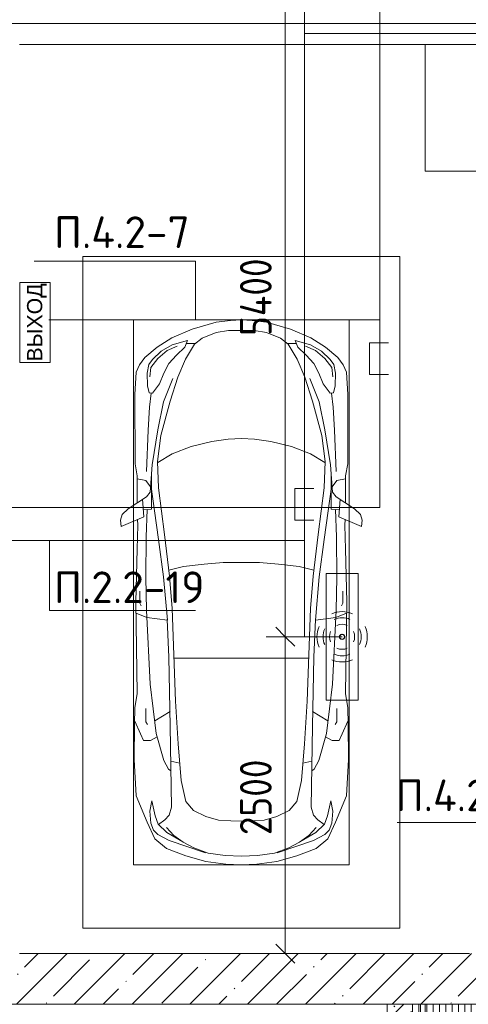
# Model space of a CAD drawing. Header units: millimetres. Extents: x -32229 to 288056, y -13689 to 125138.
# Tile 16 of 193: x 5436 to 8977, y 35975 to 43745. Entities that reach past the tile are written whole.
import ezdxf

# ---------------------------------------------------------------- set-up
doc = ezdxf.new("R2010")
doc.units = ezdxf.units.MM
for name, color, linetype, lineweight in [('A-ANNO-DIMS', 7, 'Continuous', 9), ('A-ANNO-DIMS-200', 7, 'Continuous', 9), ('A-ANNO-NOTE', 7, 'Continuous', 18), ('A-DETL-GENF', 7, 'Continuous', 18), ('A-DETL-THIN', 7, 'Continuous', 9), ('A-DOOR', 7, 'Continuous', 18), ('A-DOOR-FRAM', 7, 'Continuous', 9), ('A-FLOR', 7, 'Continuous', 18), ('A-WALL', 7, 'Continuous', 18), ('A-WALL-PATT', 7, 'Continuous', 40), ('C-PRKG', 7, 'Continuous', 18), ('G-ANNO-TEXT', 7, 'Continuous', 9), ('I-WALL', 7, 'Continuous', 18), ('M-EQPM', 7, 'Continuous', 18), ('S-COLS', 7, 'Continuous', 18)]:
    doc.layers.add(name, color=color, linetype=linetype, lineweight=lineweight)
doc.layers.add('A-DETL', color=7, linetype='Continuous', lineweight=9, true_color=0x00a600)
doc.styles.add('Arial', font='arial.ttf', dxfattribs={"height": 120})
doc.styles.add('GOST Common_3', font='GOST_Common.ttf', dxfattribs={"width": 0.9, "height": 250})
doc.styles.add('ISOCPEUR', font='isocpeur.ttf', dxfattribs={"height": 250})
doc.dimstyles.new('ГОСТ_2_5_мм2', dxfattribs={"dimscale": 304.8, "dimtxt": 251.428749, "dimasz": 0.492126, "dimexe": 0.492126, "dimexo": 0.656168, "dimgap": 0.098425, "dimtad": 1, "dimdec": 0, "dimdsep": 46, "dimtxsty": 'GOST Common_3', "dimblk1": 'OBLIQUE', "dimblk2": 'OBLIQUE', "dimsah": 1, "dimcen": 0.09, "dimazin": 2, "dimtfac": 1, "dimtdec": 4, "dimtix": 1, "dimtmove": 0, "dimatfit": 3, "dimfxl": 1, "dimtvp": 1, "dimtolj": 1, "dimtzin": 0, "dimarcsym": 2})

# ---------------------------------------------------------------- blocks, each defined once
blk = doc.blocks.new('АР_Дверь однопольная - 1000х2100h_850__Кладовая-4711757--02 ЭО')
at = {"layer": 'A-DOOR', "color": 253, "lineweight": 13, "true_color": 0xaaaaaa}
for p, q in [((311.1, 475), (-425, 50)), ((331.1, 440.4), (311.1, 475)), ((-405, 15.4), (331.1, 440.4)), ((-425, 50), (-405, 15.4))]:
    blk.add_line(p, q, dxfattribs=at)
at = {"layer": 'A-DOOR', "color": 253, "lineweight": 5, "true_color": 0xaaaaaa}
for p, q in [((138.9, 433.3), (227.7, 484.6)), ((285.5, 469.4), (242.2, 444.4)), ((274.6, 463.2), (268.6, 473.6)), ((289.5, 462.5), (285.5, 469.4)), ((151.4, 411.7), (138.9, 433.3)), ((151.4, 411.7), (240.2, 462.9)), ((242.2, 444.4), (246.2, 437.5)), ((253, 450.7), (247, 461.1)), ((270.2, 395.9), (266.2, 402.9)), ((313.5, 420.9), (270.2, 395.9)), ((281, 402.2), (287, 391.8)), ((302.6, 414.7), (308.7, 404.3)), ((309.5, 427.9), (313.5, 420.9)), ((196.4, 333.7), (285.2, 385)), ((196.4, 333.7), (208.9, 312.1)), ((208.9, 312.1), (297.7, 363.3))]:
    blk.add_line(p, q, dxfattribs=at)
for centre, radius, start, end in [((242.7, 458.6), 30, 30, 120), ((-425, 50), 850, 360, 30), ((242.7, 458.6), 4.99, 30, 120), ((282.7, 389.3), 4.99, 300, 30), ((282.7, 389.3), 30, 300, 30)]:
    blk.add_arc(centre, radius, start, end, dxfattribs=at)
at = {"layer": 'A-DOOR-FRAM', "color": 253, "lineweight": 13, "true_color": 0xaaaaaa}
for p, q in [((-485, 50), (-500, 50)), ((-425, 50), (-485, 50)), ((-485, 50), (-485, -30)), ((-425, 10), (-425, 50)), ((-415, 10), (-425, 10)), ((-415, -30), (-415, 10)), ((425, 10), (415, 10)), ((415, 10), (415, -30)), ((485, 50), (425, 50)), ((425, 50), (425, 10)), ((485, -30), (485, 50)), ((485, 50), (500, 50)), ((-485, -30), (-500, -30)), ((-485, -30), (-415, -30)), ((415, -30), (485, -30)), ((485, -30), (500, -30))]:
    blk.add_line(p, q, dxfattribs=at)
blk = doc.blocks.new('АР_Машиноместо - 5300x2500_С-V40--02 ЭО')
at = {"layer": 'A-DETL-GENF', "color": 253, "lineweight": 13, "true_color": 0xaaaaaa}
for p, q in [((970.2, 4771.8), (812.7, 4729.4)), ((1126.4, 4794.1), (970.2, 4771.8)), ((1250, 4800), (1126.4, 4794.1)), ((1250, 4800), (1373.6, 4794.1)), ((1373.6, 4794.1), (1529.8, 4771.8)), ((1529.8, 4771.8), (1687.3, 4729.4)), ((659.1, 4669.9), (565.9, 4595.1)), ((812.7, 4729.4), (659.1, 4669.9)), ((680.7, 4606.5), (967, 4703.6)), ((873.9, 4665.1), (791.3, 4619.7)), ((988.2, 4706.7), (873.9, 4665.1)), ((1122.2, 4726.4), (988.2, 4706.7)), ((1250, 4731.7), (1122.2, 4726.4)), ((1250, 4731.7), (1377.8, 4726.4)), ((1377.8, 4726.4), (1511.8, 4706.7)), ((1511.8, 4706.7), (1626.1, 4665.1)), ((1819.3, 4606.5), (1533, 4703.6)), ((1626.1, 4665.1), (1708.7, 4619.7)), ((1687.3, 4729.4), (1840.9, 4669.9)), ((1840.9, 4669.9), (1934.1, 4595.1)), ((565.9, 4595.1), (507.1, 4462.6)), ((590.7, 4560.1), (680.7, 4606.5)), ((788.5, 4617.7), (661.8, 4543.1)), ((791.3, 4619.7), (717.1, 4568.9)), ((1708.7, 4619.7), (1782.9, 4568.9)), ((1711.5, 4617.7), (1838.2, 4543.1)), ((1909.3, 4560.1), (1819.3, 4606.5)), ((1934.1, 4595.1), (1992.9, 4462.6)), ((536.4, 4471.4), (557.5, 4525.7)), ((557.5, 4525.7), (590.7, 4560.1)), ((661.8, 4543.1), (594.6, 4479.3)), ((717.1, 4568.9), (659.6, 4505.3)), ((1782.9, 4568.9), (1840.4, 4505.3)), ((1838.2, 4543.1), (1905.4, 4479.3)), ((1942.5, 4525.7), (1909.3, 4560.1)), ((1963.6, 4471.4), (1942.5, 4525.7)), ((507.1, 4462.6), (419.6, 4254.2)), ((528.4, 4374.7), (536.4, 4471.4)), ((594.6, 4479.3), (569.5, 4413.1)), ((645, 4445.5), (597.3, 4481.4)), ((679.6, 4406.3), (645, 4445.5)), ((970.5, 4419.3), (1069.6, 4447.3)), ((1069.6, 4447.3), (1167.1, 4453.2)), ((1167.1, 4453.2), (1250, 4453.9)), ((1332.9, 4453.2), (1250, 4453.9)), ((1430.4, 4447.3), (1332.9, 4453.2)), ((1529.5, 4419.3), (1430.4, 4447.3)), ((1820.4, 4406.3), (1855, 4445.5)), ((1855, 4445.5), (1902.7, 4481.4)), ((1905.4, 4479.3), (1930.5, 4413.1)), ((1971.6, 4374.7), (1963.6, 4471.4)), ((1992.9, 4462.6), (2080.4, 4254.2)), ((543.7, 4295.1), (528.4, 4374.7)), ((569.5, 4413.1), (543.7, 4295.1)), ((699.7, 4345.5), (679.6, 4406.3)), ((812.5, 4298.9), (872.7, 4370.2)), ((872.7, 4370.2), (970.5, 4419.3)), ((1627.3, 4370.2), (1529.5, 4419.3)), ((1687.5, 4298.9), (1627.3, 4370.2)), ((1800.3, 4345.5), (1820.4, 4406.3)), ((1930.5, 4413.1), (1956.3, 4295.1)), ((1956.3, 4295.1), (1971.6, 4374.7)), ((689.3, 3705.5), (699.7, 4345.5)), ((774.4, 4132.9), (812.5, 4298.9)), ((1725.6, 4132.9), (1687.5, 4298.9)), ((1810.7, 3705.5), (1800.3, 4345.5)), ((419.6, 4254.2), (403.4, 3968)), ((2080.4, 4254.2), (2096.6, 3968)), ((752.2, 3845.6), (774.4, 4132.9)), ((1747.8, 3845.6), (1725.6, 4132.9)), ((638.7, 3975.4), (675.2, 4045.5)), ((675.2, 4045.5), (694.6, 4057.6)), ((1824.8, 4045.5), (1805.4, 4057.6)), ((1861.3, 3975.4), (1824.8, 4045.5)), ((403.4, 3968), (405.6, 3688.5)), ((578.7, 3762.9), (638.7, 3975.4)), ((1921.3, 3762.9), (1861.3, 3975.4)), ((2096.6, 3968), (2094.4, 3688.5)), ((453.1, 3766.3), (478.4, 3819.3)), ((478.4, 3819.3), (532.5, 3818.1)), ((532.5, 3818.1), (585.5, 3790.5)), ((731.2, 3507.6), (752.2, 3845.6)), ((1768.8, 3507.6), (1747.8, 3845.6)), ((1967.5, 3818.1), (1914.5, 3790.5)), ((2021.6, 3819.3), (1967.5, 3818.1)), ((2046.9, 3766.3), (2021.6, 3819.3)), ((408.2, 3667), (453.1, 3766.3)), ((530.9, 3374.8), (578.7, 3762.9)), ((1969.1, 3374.8), (1921.3, 3762.9)), ((2091.8, 3667), (2046.9, 3766.3)), ((405.6, 3688.5), (409.5, 3560)), ((495.5, 3566.1), (496.8, 3671.6)), ((496.8, 3671.6), (510.1, 3691.5)), ((687.1, 3588.8), (566.5, 3663.9)), ((678.7, 3159.5), (689.3, 3705.5)), ((1821.3, 3159.5), (1810.7, 3705.5)), ((1812.9, 3588.8), (1933.5, 3663.9)), ((2003.2, 3671.6), (1989.9, 3691.5)), ((2004.5, 3566.1), (2003.2, 3671.6)), ((2094.4, 3688.5), (2090.5, 3560)), ((409.5, 3560), (426.5, 3446.8)), ((704.9, 2775.5), (731.2, 3507.6)), ((1795.1, 2775.5), (1768.8, 3507.6)), ((2090.5, 3560), (2073.5, 3446.8)), ((426.5, 3446.8), (417.5, 2723)), ((2073.5, 3446.8), (2082.5, 2723)), ((501.4, 2789.7), (530.9, 3374.8)), ((1998.6, 2789.7), (1969.1, 3374.8)), ((665.6, 2864.6), (678.7, 3159.5)), ((1834.4, 2864.6), (1821.3, 3159.5)), ((505.1, 2846.9), (420.9, 2813.3)), ((665.8, 2867.4), (505.1, 2846.9)), ((636.6, 2526.5), (665.8, 2867.4)), ((1834.2, 2867.4), (1994.9, 2846.9)), ((1863.4, 2526.5), (1834.2, 2867.4)), ((1994.9, 2846.9), (2079.1, 2813.3)), ((417.5, 2723), (428.2, 2308.5)), ((447.8, 2733.7), (459.7, 2756.2)), ((447.8, 2638.7), (447.8, 2733.7)), ((495.7, 2532.3), (501.4, 2789.7)), ((684.2, 2522.3), (704.9, 2775.5)), ((1815.8, 2522.3), (1795.1, 2775.5)), ((2004.3, 2532.3), (1998.6, 2789.7)), ((2052.2, 2733.7), (2040.3, 2756.2)), ((2052.2, 2638.7), (2052.2, 2733.7)), ((2082.5, 2723), (2071.8, 2308.5)), ((500, 2210.1), (495.7, 2532.3)), ((636.6, 2526.5), (597, 2231)), ((644.6, 2191.8), (684.2, 2522.3)), ((1855.4, 2191.8), (1815.8, 2522.3)), ((1863.4, 2526.5), (1903, 2231)), ((2000, 2210.1), (2004.3, 2532.3)), ((428.2, 2308.5), (432.3, 2119.9)), ((2071.8, 2308.5), (2067.7, 2119.9)), ((505.9, 1996), (500, 2210.1)), ((597, 2231), (535, 1798.3)), ((595.8, 1824.8), (644.6, 2191.8)), ((1904.2, 1824.8), (1855.4, 2191.8)), ((1903, 2231), (1965, 1798.3)), ((1994.1, 1996), (2000, 2210.1)), ((296.8, 2079.9), (301.4, 2130.5)), ((301.4, 2130.5), (479.9, 2052.9)), ((432.3, 2119.9), (430.7, 2073.9)), ((2198.6, 2130.5), (2020.1, 2052.9)), ((2067.7, 2119.9), (2069.3, 2073.9)), ((2203.2, 2079.9), (2198.6, 2130.5)), ((309.5, 2036.1), (296.8, 2079.9)), ((357.8, 1990.1), (309.5, 2036.1)), ((479.9, 2052.9), (471, 1914.3)), ((2020.1, 2052.9), (2029, 1914.3)), ((2142.2, 1990.1), (2190.5, 2036.1)), ((2190.5, 2036.1), (2203.2, 2079.9)), ((500.6, 1894.5), (357.8, 1990.1)), ((426.5, 1730.9), (427.5, 1943)), ((540.9, 1993.7), (476.3, 1997.9)), ((540.9, 1993.7), (539.8, 1733.1)), ((1959.1, 1993.7), (2023.7, 1997.9)), ((1959.1, 1993.7), (1960.2, 1733.1)), ((1999.4, 1894.5), (2142.2, 1990.1)), ((2073.5, 1730.9), (2072.5, 1943)), ((530.6, 1857.6), (500.6, 1894.5)), ((1969.4, 1857.6), (1999.4, 1894.5)), ((533.6, 1816.8), (495, 1765.3)), ((546.5, 1642.6), (530.6, 1857.6)), ((589.4, 1615.5), (595.8, 1824.8)), ((1910.6, 1615.5), (1904.2, 1824.8)), ((1953.5, 1642.6), (1969.4, 1857.6)), ((1966.4, 1816.8), (2005, 1765.3)), ((410.6, 1634.2), (426.5, 1730.9)), ((495, 1765.3), (426.6, 1753.4)), ((2005, 1765.3), (2073.4, 1753.4)), ((2089.4, 1634.2), (2073.5, 1730.9)), ((409.5, 1087), (410.6, 1634.2)), ((2090.5, 1087), (2089.4, 1634.2)), ((615.4, 1410.3), (589.4, 1615.5)), ((590.4, 1624.3), (703.6, 1557.1)), ((703.6, 1557.1), (852.8, 1499)), ((1796.4, 1557.1), (1647.2, 1499)), ((1909.6, 1624.3), (1796.4, 1557.1)), ((1884.6, 1410.3), (1910.6, 1615.5)), ((852.8, 1499), (1016.6, 1459.9)), ((1647.2, 1499), (1483.4, 1459.9)), ((687.4, 1141), (615.4, 1410.3)), ((1016.6, 1459.9), (1146.9, 1439.4)), ((1146.9, 1439.4), (1250, 1434.1)), ((1353.1, 1439.4), (1250, 1434.1)), ((1483.4, 1459.9), (1353.1, 1439.4)), ((1812.6, 1141), (1884.6, 1410.3)), ((749.2, 950.3), (687.4, 1141)), ((1750.8, 950.3), (1812.6, 1141)), ((420.9, 910.7), (409.5, 1087)), ((505.7, 920), (510.2, 1018.7)), ((510.2, 1018.7), (521.5, 1074.5)), ((521.5, 1074.5), (548.5, 1076.2)), ((548.5, 1076.2), (603.4, 1004.8)), ((1951.5, 1076.2), (1896.6, 1004.8)), ((1978.5, 1074.5), (1951.5, 1076.2)), ((1989.8, 1018.7), (1978.5, 1074.5)), ((1994.3, 920), (1989.8, 1018.7)), ((2079.1, 910.7), (2090.5, 1087)), ((603.4, 1004.8), (639.1, 920)), ((809.1, 809.4), (749.2, 950.3)), ((1690.9, 809.4), (1750.8, 950.3)), ((1896.6, 1004.8), (1860.9, 920)), ((445.9, 853.1), (420.9, 910.7)), ((519.1, 851.5), (505.7, 920)), ((639.1, 920), (677.4, 843.7)), ((1860.9, 920), (1822.6, 843.7)), ((1980.9, 851.5), (1994.3, 920)), ((2054.1, 853.1), (2079.1, 910.7)), ((489, 795.6), (445.9, 853.1)), ((584.4, 714.6), (489, 795.6)), ((550, 812.3), (519.1, 851.5)), ((616.5, 746.4), (550, 812.3)), ((677.4, 843.7), (737.5, 778.3)), ((737.5, 778.3), (804.5, 715.7)), ((881.5, 691.6), (809.1, 809.4)), ((1618.5, 691.6), (1690.9, 809.4)), ((1762.5, 778.3), (1695.5, 715.7)), ((1822.6, 843.7), (1762.5, 778.3)), ((1883.5, 746.4), (1950, 812.3)), ((1915.6, 714.6), (2011, 795.6)), ((1950, 812.3), (1980.9, 851.5)), ((2011, 795.6), (2054.1, 853.1)), ((701.8, 640.4), (584.4, 714.6)), ((703.5, 696.4), (616.5, 746.4)), ((804.5, 715.7), (824.6, 660.9)), ((1695.5, 715.7), (1675.4, 660.9)), ((1796.5, 696.4), (1883.5, 746.4)), ((1798.2, 640.4), (1915.6, 714.6)), ((861.8, 571.6), (701.8, 640.4)), ((824.6, 660.9), (703.5, 696.4)), ((888.4, 685.9), (815.2, 686.6)), ((941.4, 642.2), (881.5, 691.6)), ((1050.7, 599.4), (941.4, 642.2)), ((1449.3, 599.4), (1558.6, 642.2)), ((1558.6, 642.2), (1618.5, 691.6)), ((1611.6, 685.9), (1684.8, 686.6)), ((1638.2, 571.6), (1798.2, 640.4)), ((1675.4, 660.9), (1796.5, 696.4)), ((1052.6, 517.5), (861.8, 571.6)), ((1148.8, 583), (1050.7, 599.4)), ((1250, 581.6), (1148.8, 583)), ((1250, 581.6), (1351.2, 583)), ((1351.2, 583), (1449.3, 599.4)), ((1447.4, 517.5), (1638.2, 571.6)), ((1165.1, 503.1), (1052.6, 517.5)), ((1250, 500), (1165.1, 503.1)), ((1250, 500), (1334.9, 503.1)), ((1334.9, 503.1), (1447.4, 517.5))]:
    blk.add_line(p, q, dxfattribs=at)
at = {"layer": 'A-DETL-GENF', "color": 254, "lineweight": 13, "true_color": 0xd4d4d4}
for p, q in [((694.6, 3980.4), (765.1, 3996.8)), ((1805.4, 3980.4), (1734.9, 3996.8)), ((715.1, 3168.3), (1250, 3167.3)), ((1784.9, 3168.3), (1250, 3167.3)), ((677.9, 2473), (794.6, 2446)), ((794.6, 2446), (955.7, 2426.8)), ((955.7, 2426.8), (1105.5, 2413.7)), ((1105.5, 2413.7), (1250, 2412.9)), ((1394.5, 2413.7), (1250, 2412.9)), ((1544.3, 2426.8), (1394.5, 2413.7)), ((1705.4, 2446), (1544.3, 2426.8)), ((1822.1, 2473), (1705.4, 2446)), ((513.9, 1368.9), (502.3, 1696.3)), ((590.3, 1367.8), (546.5, 1642.6)), ((1909.7, 1367.8), (1953.5, 1642.6)), ((1986.1, 1368.9), (1997.7, 1696.3)), ((524.9, 1188.6), (513.9, 1368.9)), ((636.7, 1146), (590.3, 1367.8)), ((1863.3, 1146), (1909.7, 1367.8)), ((1975.1, 1188.6), (1986.1, 1368.9)), ((537.4, 1076.1), (524.9, 1188.6)), ((1962.6, 1076.1), (1975.1, 1188.6)), ((710.2, 962.8), (636.7, 1146)), ((1789.8, 962.8), (1863.3, 1146)), ((534.5, 874.4), (528.1, 949.5)), ((1965.5, 874.4), (1971.9, 949.5)), ((591.7, 805), (534.5, 874.4)), ((1908.3, 805), (1965.5, 874.4)), ((664.7, 739.9), (591.7, 805)), ((1835.3, 739.9), (1908.3, 805)), ((742.6, 707.8), (664.7, 739.9)), ((1757.4, 707.8), (1835.3, 739.9))]:
    blk.add_line(p, q, dxfattribs=at)
at = {"layer": 'C-PRKG', "color": 253, "lineweight": 13, "true_color": 0xaaaaaa}
for p, q in [((2500, 5300), (0, 5300)), ((0, 0), (0, 5300)), ((2500, 0), (2500, 5300)), ((400, 4800), (2100, 4800)), ((400, 500), (400, 4800)), ((2100, 500), (2100, 4800)), ((400, 500), (2100, 500)), ((2500, 0), (0, 0))]:
    blk.add_line(p, q, dxfattribs=at)
blk = doc.blocks.new('АР_Приямок - ПР-2_1050х1100-2630290--02 ЭО')
at = {"layer": 'M-EQPM', "lineweight": 5, "true_color": 0xaaaaaa}
h = blk.add_hatch(dxfattribs=at)
h.set_pattern_fill('FP_31', color=253, style=0, pattern_type=2)
h.set_pattern_definition([(90, (0, 0), (-50, 3e-15), [])])
h.paths.add_polyline_path([(1100, -525), (1100, 525), (875, 525), (875, 375), (725, 375), (725, 525), (0, 525), (0, -525), (910, -525)])
at = {"layer": 'M-EQPM', "color": 253, "lineweight": 13, "true_color": 0xaaaaaa}
for p, q in [((0, -525), (0, 525)), ((1100, 525), (1100, -525)), ((1100, -525), (0, -525))]:
    blk.add_line(p, q, dxfattribs=at)
blk = doc.blocks.new('Наметкина 10_РД_АР_П_rvt-1--02 ЭО')
at = {"layer": 'A-WALL-PATT', "lineweight": 5, "true_color": 0xaaaaaa}
h = blk.add_hatch(dxfattribs=at)
h.set_pattern_fill('FP_3', color=253, style=0, pattern_type=2)
h.set_pattern_definition([(45, (0, 0), (-228.0985, 228.0985), []), (45, (228.1, 0), (-228.0985, 228.0985), [403.225, -80.645, 6.706, -73.939])])
h.paths.add_polyline_path([(7452.7, 35975), (9685.3, 35975), (9685.3, 36375), (4105.3, 36375), (4105.3, 35975), (4853, 35975)])
h.paths.add_polyline_path([(3105.3, 35975), (3105.3, 36375), (2705.3, 36375), (2705.3, 35975)])
h.paths.add_polyline_path([(-339.7, 35975), (1705.3, 35975), (1705.3, 36375), (-339.7, 36375)])
h = blk.add_hatch(dxfattribs=at)
h.set_pattern_fill('FP_1', color=253, style=0, pattern_type=2)
h.set_pattern_definition([(135, (300.56, 377.28), (-565.6854, 6e-14), [10, -790]), (135, (349.8, 474.73), (-565.6854, 6e-14), [10, -790]), (135, (423.93, 473.06), (-565.6854, 6e-14), [10, -790]), (135, (229.92, 447.9), (-565.6854, 6e-14), [10, -790]), (135, (155.08, 447.9), (-565.6854, 6e-14), [10, -790]), (135, (114.9, 369.03), (-565.6854, 6e-14), [10, -790]), (135, (132.43, 285.8), (-565.6854, 6e-14), [10, -790]), (135, (214.66, 322), (-565.6854, 6e-14), [10, -790]), (135, (198.16, 261.88), (-565.6854, 6e-14), [10, -790]), (135, (45.2, 272.9), (-565.6854, 6e-14), [10, -790]), (135, (42.32, 336.16), (-565.6854, 6e-14), [10, -790]), (135, (92.26, 192.24), (-565.6854, 6e-14), [10, -790]), (135, (7.07, 149.2), (-565.6854, 6e-14), [10, -790]), (135, (80.6, 95.1), (-565.6854, 6e-14), [10, -790]), (135, (79.53, 36.94), (-565.6854, 6e-14), [10, -790]), (135, (153.87, 74.56), (-565.6854, 6e-14), [10, -790]), (135, (228.35, 124.8), (-565.6854, 6e-14), [10, -790]), (135, (279.75, 180.4), (-565.6854, 6e-14), [10, -790]), (135, (282.9, 31.63), (-565.6854, 6e-14), [10, -790]), (135, (377.38, 53.45), (-565.6854, 6e-14), [10, -790]), (135, (352.28, 102.7), (-565.6854, 6e-14), [10, -790]), (135, (354.05, 0), (-565.6854, 6e-14), [10, -790]), (135, (553.23, 16.45), (-565.6854, 6e-14), [10, -790]), (135, (542.38, 63.45), (-565.6854, 6e-14), [10, -790]), (135, (536.58, 239.3), (-565.6854, 6e-14), [10, -790]), (135, (475.85, 203.9), (-565.6854, 6e-14), [10, -790]), (135, (475.85, 316.54), (-565.6854, 6e-14), [10, -790]), (135, (520.8, 408.7), (-565.6854, 6e-14), [10, -790]), (135, (551.1, 470.8), (-565.6854, 6e-14), [10, -790]), (135, (235.25, 537.93), (-565.6854, 6e-14), [10, -790]), (135, (407.25, 547.65), (-565.6854, 6e-14), [10, -790]), (135, (94.5, 558.6), (-565.6854, 6e-14), [10, -790]), (135, (46.4, 532.3), (-565.6854, 6e-14), [10, -790]), (135, (85.56, 465.04), (-565.6854, 6e-14), [10, -790]), (135, (355.53, 181.14), (-565.6854, 6e-14), [10, -790]), (135, (362.23, 243.6), (-565.6854, 6e-14), [10, -790]), (135, (413.45, 344.1), (-565.6854, 6e-14), [10, -790]), (135, (286.3, 273.25), (-565.6854, 6e-14), [10, -790]), (135, (423.02, 263.72), (-565.6854, 6e-14), [10, -790]), (135, (162.94, 190.2), (-565.6854, 6e-14), [10, -790]), (135, (470.25, 120.93), (-565.6854, 6e-14), [10, -790]), (135, (484.48, 9.78), (-565.6854, 6e-14), [10, -790]), (45, (0, 212.13), (-565.6854, 0), []), (45, (212.13, 0), (-565.6854, 0), []), (45, (353.55, 0), (-565.6854, 0), []), (45, (0, 353.55), (-565.6854, 0), [])])
h.paths.add_polyline_path([(8535.3, 33865), (8535.3, 35975), (8335.3, 35975), (8335.3, 33865)])
at = {"layer": 'A-FLOR', "color": 253, "lineweight": 13, "true_color": 0xaaaaaa}
for p, q in [((8635.3, 43550), (5435.3, 43550)), ((8635.3, 43550), (5435.3, 43550)), ((8635.3, 35975), (8635.3, 34975))]:
    blk.add_line(p, q, dxfattribs=at)
at = {"layer": 'A-WALL', "color": 253, "lineweight": 13, "true_color": 0xaaaaaa}
for p, q in [((8985.3, 36375), (5435.3, 36375)), ((4105.3, 35975), (9685.3, 35975))]:
    blk.add_line(p, q, dxfattribs=at)
at = {"layer": 'I-WALL', "color": 253, "lineweight": 13, "true_color": 0xaaaaaa}
for p, q in [((8335.3, 35975), (8335.3, 34065)), ((8535.3, 35975), (8335.3, 35975)), ((8535.3, 34875), (8535.3, 35975))]:
    blk.add_line(p, q, dxfattribs=at)
at = {"layer": 'S-COLS', "color": 253, "lineweight": 15, "true_color": 0xaaaaaa}
for p, q in [((9035.3, 43550), (8635.3, 43550)), ((8635.3, 43550), (8635.3, 42550)), ((8635.3, 42550), (9035.3, 42550))]:
    blk.add_line(p, q, dxfattribs=at)
at = {"layer": 'A-DOOR', "color": 253, "lineweight": 13, "true_color": 0xaaaaaa, "rotation": 270}
blk.add_blockref('АР_Дверь однопольная - 1000х2100h_850__Кладовая-4711757--02 ЭО', (5085.3, 35475), dxfattribs=at)
at = {"layer": 'C-PRKG', "color": 253, "lineweight": 13, "true_color": 0xaaaaaa, "rotation": 180}
blk.add_blockref('АР_Машиноместо - 5300x2500_С-V40--02 ЭО', (8435.3, 41875), dxfattribs=at)
at = {"layer": 'M-EQPM', "color": 253, "lineweight": 13, "true_color": 0xaaaaaa}
blk.add_blockref('АР_Приямок - ПР-2_1050х1100-2630290--02 ЭО', (8585.3, 35450), dxfattribs=at)
blk = doc.blocks.new('DIMBLOCK118--02 ЭО')
at = {"layer": 'A-ANNO-DIMS-200'}
for p, q in [((7531.4, 44275.1), (7456.4, 44350.1)), ((7735.3, 44275.1), (7381.4, 44275.1)), ((7531.4, 44275.1), (7531.4, 38875.1)), ((7531.4, 44275.1), (7606.4, 44200.1)), ((7531.4, 44275.1), (7735.3, 44275.1)), ((7531.4, 38875.1), (7456.4, 38950.1)), ((7980.5, 38875.1), (7381.4, 38875.1)), ((7531.4, 38875.1), (7606.4, 38800.1)), ((7531.4, 38875.1), (7980.5, 38875.1))]:
    blk.add_line(p, q, dxfattribs=at)
at = {"layer": 'A-ANNO-DIMS-200', "color": 0, "insert": (7174.7, 41249.1), "char_height": 250, "width": 782.412, "attachment_point": 1, "rotation": 90, "line_spacing_factor": 1.022761, "style": 'GOST Common_3'}
blk.add_mtext('5400', dxfattribs=at)
blk = doc.blocks.new('_Oblique')
at = {"color": 0, "linetype": 'ByBlock', "lineweight": -2}
blk.add_line((-0.5, -0.5), (0.5, 0.5), dxfattribs=at)
blk = doc.blocks.new('DIMBLOCK119--02 ЭО')
at = {"layer": 'A-ANNO-DIMS-200'}
for p, q in [((7531.4, 38875.1), (7456.4, 38950.1)), ((7980.5, 38875.1), (7381.4, 38875.1)), ((7531.4, 38875.1), (7531.4, 36375)), ((7531.4, 38875.1), (7606.4, 38800.1)), ((7531.4, 38875.1), (7980.5, 38875.1)), ((7531.4, 36375), (7456.4, 36450)), ((7437.5, 36375), (7681.4, 36375)), ((7531.4, 36375), (7437.5, 36375)), ((7531.4, 36375), (7606.4, 36300))]:
    blk.add_line(p, q, dxfattribs=at)
at = {"layer": 'A-ANNO-DIMS-200', "color": 0, "insert": (7174.7, 37309.7), "char_height": 250, "width": 756.843, "attachment_point": 1, "rotation": 90, "line_spacing_factor": 1.022761, "style": 'GOST Common_3'}
blk.add_mtext('2500', dxfattribs=at)

msp = doc.modelspace()

# ---------------------------------------------------------------- linework, layer by layer
at = {"layer": 'A-ANNO-NOTE', "color": 1, "lineweight": 9, "true_color": 0xff0000}
for p, q in [((5435.8, 41038.5), (5435.8, 41670.7)), ((5435.8, 41670.7), (5675.8, 41670.7)), ((5436.1, 41670.1), (5675.8, 41670.1)), ((5436.1, 41670.1), (5436.1, 41038.9)), ((5675.8, 41670.7), (5675.8, 41038.5)), ((5675.8, 41670.1), (5675.8, 41038.9)), ((5675.8, 41038.5), (5435.8, 41038.5)), ((5675.8, 41038.9), (5436.1, 41038.9))]:
    msp.add_line(p, q, dxfattribs=at)
at = {"layer": 'A-ANNO-NOTE', "color": 5, "lineweight": 9, "true_color": 0x0000ff}
for p, q in [((7854.3, 38375.1), (7854.3, 39375.1)), ((7854.3, 39375.1), (8106.9, 39375.1)), ((8106.9, 39375.1), (8106.9, 38375.1)), ((8106.9, 38375.1), (7854.3, 38375.1))]:
    msp.add_line(p, q, dxfattribs=at)
for centre in [(7979.8, 38875.1), (7980.7, 38876), (7980.7, 38874.2), (7981.6, 38875.1)]:
    msp.add_circle(centre, 20, dxfattribs=at)
for centre, radius, start, end in [((7980.7, 38874.2), 199.6, 66, 114), ((7980.7, 38874.2), 151.5, 66, 114), ((7981.6, 38875.1), 199.6, 156, 204), ((7981.6, 38875.1), 151.5, 156, 204), ((7980.7, 38874.2), 99.8, 66, 114), ((7979.8, 38875.1), 151.5, 336, 24), ((7979.8, 38875.1), 199.6, 336, 24), ((7981.6, 38875.1), 99.8, 156, 204), ((7979.8, 38875.1), 99.8, 336, 24), ((7980.7, 38876), 99.8, 246, 294), ((7980.7, 38876), 151.5, 246, 294), ((7980.7, 38876), 199.6, 246, 294)]:
    msp.add_arc(centre, radius, start, end, dxfattribs=at)
at = {"layer": 'A-DETL', "color": 1, "true_color": 0xff0000}
for p, q in [((8277.9, 39894.5), (8277.9, 55374.5)), ((4745.3, 43714.5), (10509.6, 43714.5)), ((5665.3, 41375), (8277.9, 41375)), ((8346.3, 41194.4), (8196.3, 41194.4)), ((8196.3, 41194.4), (8196.3, 40944.4)), ((8196.3, 40944.4), (8346.3, 40944.4)), ((476.5, 39894.5), (8277.9, 39894.5))]:
    msp.add_line(p, q, dxfattribs=at)
at = {"layer": 'A-DETL', "color": 5, "true_color": 0x0000ff}
for p, q in [((7683.2, 38874.6), (7683.2, 55274.6)), ((9935.3, 43635), (7683.2, 43635)), ((7758.2, 40044.5), (7608.2, 40044.5)), ((7608.2, 40044.5), (7608.2, 39794.5)), ((7608.2, 39794.5), (7758.2, 39794.5)), ((4367, 39634.5), (7683.2, 39634.5))]:
    msp.add_line(p, q, dxfattribs=at)
at = {"layer": 'A-DETL-THIN'}
for p, q in [((6822.8, 41838.2), (5549, 41838.2)), ((6822.8, 41838.2), (6822.8, 41375)), ((5669.9, 39081.4), (5669.9, 39634.5)), ((6822.8, 39081.4), (5669.9, 39081.4)), ((8415.3, 37408.5), (9635.3, 37408.5))]:
    msp.add_line(p, q, dxfattribs=at)

# ---------------------------------------------------------------- block references
at = {"lineweight": 5}
msp.add_blockref('Наметкина 10_РД_АР_П_rvt-1--02 ЭО', (0, 0), dxfattribs=at)

# ---------------------------------------------------------------- texts
at = {"layer": 'A-ANNO-NOTE', "color": 1, "lineweight": 9, "true_color": 0xff0000, "insert": (5570.9, 41355.6), "char_height": 120, "width": 648, "attachment_point": 5, "rotation": 90, "line_spacing_factor": 0.936439, "style": 'Arial'}
msp.add_mtext('\\pt20.0004,39.9996,60,80.0004,99.9996,120,140.0004,159.9996,180,200.0004,219.9996,240,260.0004,279.9996,300,320.0004,339.9996,360,380.0004,399.9996,420,440.0004,459.9996,480,500.0004,519.9996,540,560.0004,579.9996,600,620.0004,639.9996;ВЫХОД', dxfattribs=at)
at = {"layer": 'G-ANNO-TEXT', "char_height": 250, "attachment_point": 1, "line_spacing_factor": 1.139951, "style": 'ISOCPEUR'}
for s, insert, width in [('\\pt600,1200,1800,2400,3000,3600,4200,4800,5400,6000,6600,7200,7800,8400,9000,9600,10200,10800,11400,12000,12600,13200,13800,14400,15000,15600,16200,16800,17400,18000,18600,19200;П.4.2-7', (5705.3, 42192.8), 1096.86), ('\\pt600,1200,1800,2400,3000,3600,4200,4800,5400,6000,6600,7200,7800,8400,9000,9600,10200,10800,11400,12000,12600,13200,13800,14400,15000,15600,16200,16800,17400,18000,18600,19200;П.2.2-19', (5705.3, 39391), 1189.78), ('\\pt600,1200,1800,2400,3000,3600,4200,4800,5400,6000,6600,7200,7800,8400,9000,9600,10200,10800,11400,12000,12600,13200,13800,14400,15000,15600,16200,16800,17400,18000,18600,19200;П.4.2-5', (8403, 37748.8), 1096.86)]:
    msp.add_mtext(s, dxfattribs=dict(at, insert=insert, width=width))

# ---------------------------------------------------------------- dimensions: what is measured, and where the dimension line sits
at = {"layer": 'A-ANNO-DIMS'}
for base, p1, p2, override, picture, middle in [((7531.4, 38875.1), (7935.3, 44275.1), (8180.5, 38875.1), {"dimpost": '<>', "dimfxl": 5405.563818}, 'DIMBLOCK118--02 ЭО', (7376.4, 41575.1)), ((7531.4, 36375), (8180.5, 38875.1), (7637.5, 36375), {"dimpost": '<>', "dimfxl": 2558.355303}, 'DIMBLOCK119--02 ЭО', (7376.4, 37625))]:
    dim = msp.add_linear_dim(base=base, p1=p1, p2=p2, angle=90, dimstyle='ГОСТ_2_5_мм2', override=override, dxfattribs=at)
    dim.commit()
    dim.dimension.update_dxf_attribs({"geometry": picture, "text_midpoint": middle})

doc.saveas('drawing.dxf')
